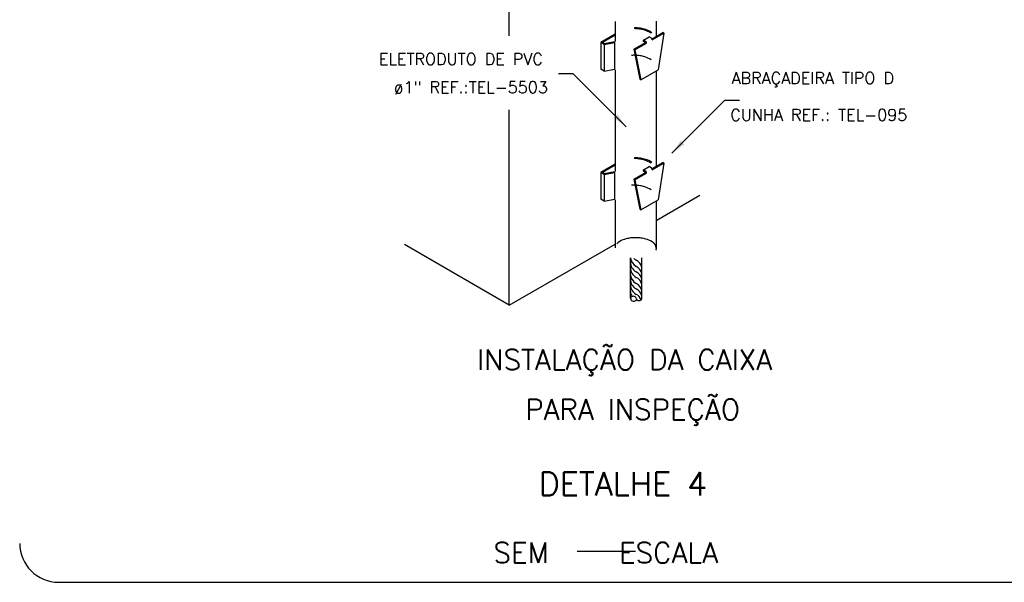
# Model space of a CAD drawing. Header units: millimetres. Extents: x 659 to 1031, y -73 to 11.
# Tile 132 of 141: x 1002 to 1019, y -22 to -13. Entities that reach past the tile are written whole.
import ezdxf

# ---------------------------------------------------------------- set-up
doc = ezdxf.new("R2010")
doc.units = ezdxf.units.MM
doc.header["$MEASUREMENT"] = 0
doc.linetypes.add('NULL', pattern=[0])
for name, color, linetype, lineweight in [('C01', 1, 'Continuous', 30), ('C02', 2, 'Continuous', 30), ('C03', 3, 'Continuous', 30), ('C04', 4, 'Continuous', 30), ('C05', 4, 'Continuous', 30), ('P-MARGEM', 4, 'Continuous', 30), ('TEXT03', 3, 'Continuous', 30)]:
    doc.layers.add(name, color=color, linetype=linetype, lineweight=lineweight)
doc.styles.add('ROMANS', font='ROMANS')

msp = doc.modelspace()

# ---------------------------------------------------------------- hatches: boundary and pattern name
at = {"layer": 'C02', "linetype": 'Continuous'}
for points in [[(1012.271, -14.148), (1012.21, -14.208), (1012.423, -14.362), (1012.271, -14.148), (1012.271, -14.148)], [(1013.417, -14.665), (1013.357, -14.603), (1013.203, -14.816), (1013.418, -14.665), (1013.418, -14.665)]]:
    msp.add_hatch(color=2, dxfattribs=at).paths.add_polyline_path(points)

# ---------------------------------------------------------------- linework, layer by layer
at = {"layer": 'C01'}
for centre, radius, start, end in [((1012.688, -16.584), 0.192, 187.02, 240.892), ((1012.688, -16.477), 0.192, 225.079, 240.892), ((1012.517, -16.805), 0.178, 10.504, 64.3949), ((1012.688, -16.677), 0.192, 180, 240.892), ((1012.688, -16.771), 0.192, 180, 240.892), ((1012.517, -16.912), 0.178, 10.504, 64.3949), ((1012.687, -16.874), 0.192, 184.568, 240.892), ((1012.687, -16.968), 0.192, 180, 240.892), ((1012.517, -17.006), 0.178, 11.9604, 64.3949), ((1012.517, -17.1), 0.178, 11.9604, 64.3949), ((1012.687, -17.062), 0.192, 180, 240.892), ((1012.516, -17.202), 0.178, 10.504, 64.3949), ((1012.516, -17.296), 0.178, 11.9604, 64.3949), ((1012.686, -17.164), 0.192, 184.568, 212.295), ((1012.555, -17.287), 0.0603, 188.166, 326.864), ((1012.516, -17.39), 0.178, 22.5917, 64.3949)]:
    msp.add_arc(centre, radius, start, end, dxfattribs=at)
at = {"layer": 'C02'}
for p, q in [((1010.425, -12.807), (1010.425, -11.311)), ((1012.234, -12.566), (1012.234, -12.907)), ((1012.937, -12.558), (1012.937, -12.817)), ((1011.516, -13.456), (1011.266, -13.456)), ((1012.423, -14.362), (1011.516, -13.456)), ((1012.234, -13.392), (1012.234, -15.13)), ((1012.937, -13.409), (1012.937, -15.039)), ((1013.203, -14.816), (1014.109, -13.91)), ((1014.109, -13.91), (1014.359, -13.91)), ((1010.425, -17.415), (1010.425, -14.074)), ((1012.234, -15.611), (1012.234, -16.435)), ((1012.937, -15.631), (1012.937, -16.455)), ((1012.496, -17.295), (1012.496, -16.607)), ((1012.692, -17.304), (1012.692, -16.606))]:
    msp.add_line(p, q, dxfattribs=at)
msp.add_lwpolyline([(1012.937, -16.439), (1012.931, -16.408), (1012.917, -16.379), (1012.894, -16.355), (1012.868, -16.334), (1012.84, -16.317), (1012.813, -16.304), (1012.787, -16.294), (1012.762, -16.286), (1012.74, -16.28), (1012.718, -16.275), (1012.699, -16.271), (1012.68, -16.268), (1012.662, -16.266), (1012.645, -16.264), (1012.629, -16.263), (1012.613, -16.262), (1012.597, -16.261), (1012.582, -16.261), (1012.565, -16.261), (1012.549, -16.262), (1012.533, -16.263), (1012.516, -16.264), (1012.499, -16.266), (1012.48, -16.269), (1012.461, -16.272), (1012.44, -16.276), (1012.418, -16.282), (1012.393, -16.289), (1012.368, -16.298), (1012.34, -16.31), (1012.312, -16.325), (1012.286, -16.344), (1012.261, -16.367)], dxfattribs=at)
for centre, radius, start, end in [((1012.837, -16.43), 0.104, 333.552, 345.745), ((1012.546, -17.315), 0.0532, 21.3456, 158.654), ((1012.644, -17.288), 0.0498, 188.788, 346.721)]:
    msp.add_arc(centre, radius, start, end, dxfattribs=at)
at = {"layer": 'C03'}
for p, q in [((1012.234, -12.779), (1011.988, -12.922)), ((1012.866, -12.858), (1013.049, -12.752)), ((1012.87, -12.877), (1013.068, -12.762)), ((1013.068, -12.762), (1012.968, -13.39)), ((1013.068, -12.762), (1013.049, -12.752)), ((1011.988, -12.922), (1011.988, -13.379)), ((1012.047, -12.956), (1011.988, -12.922)), ((1012.234, -12.796), (1012.016, -12.922)), ((1012.049, -12.941), (1012.016, -12.922)), ((1012.047, -12.956), (1012.225, -12.922)), ((1012.047, -12.956), (1012.047, -13.413)), ((1012.049, -12.941), (1012.232, -12.906)), ((1012.225, -12.922), (1012.225, -13.379)), ((1012.555, -13.037), (1012.753, -12.923)), ((1012.573, -13.048), (1012.771, -12.934)), ((1012.717, -12.881), (1012.816, -12.823)), ((1012.759, -12.904), (1012.717, -12.881)), ((1012.717, -12.903), (1012.717, -12.881)), ((1012.753, -12.923), (1012.717, -12.903)), ((1012.858, -12.847), (1012.816, -12.823)), ((1012.87, -12.877), (1012.87, -12.869)), ((1012.573, -13.048), (1012.555, -13.037)), ((1012.555, -13.037), (1012.654, -13.551)), ((1012.573, -13.048), (1012.672, -13.562)), ((1012.047, -13.413), (1011.988, -13.379)), ((1012.047, -13.413), (1012.225, -13.379)), ((1012.672, -13.562), (1012.968, -13.39)), ((1012.672, -13.562), (1012.654, -13.551)), ((1012.866, -15.08), (1013.049, -14.974)), ((1013.068, -14.985), (1013.049, -14.974)), ((1012.234, -15.002), (1011.988, -15.144)), ((1012.047, -15.178), (1011.988, -15.144)), ((1011.988, -15.144), (1011.988, -15.602)), ((1012.234, -15.019), (1012.016, -15.144)), ((1012.049, -15.163), (1012.016, -15.144)), ((1012.047, -15.178), (1012.225, -15.145)), ((1012.049, -15.163), (1012.232, -15.129)), ((1012.225, -15.145), (1012.225, -15.602)), ((1012.555, -15.26), (1012.753, -15.146)), ((1012.717, -15.103), (1012.816, -15.046)), ((1012.717, -15.125), (1012.717, -15.103)), ((1012.759, -15.127), (1012.717, -15.103)), ((1012.753, -15.146), (1012.717, -15.125)), ((1012.858, -15.07), (1012.816, -15.046)), ((1012.87, -15.099), (1013.068, -14.985)), ((1012.87, -15.099), (1012.87, -15.092)), ((1013.068, -14.985), (1012.968, -15.613)), ((1012.047, -15.178), (1012.047, -15.636)), ((1012.555, -15.26), (1012.654, -15.774)), ((1012.573, -15.27), (1012.555, -15.26)), ((1012.573, -15.27), (1012.771, -15.156)), ((1012.573, -15.27), (1012.672, -15.784)), ((1012.047, -15.636), (1011.988, -15.602)), ((1012.047, -15.635), (1012.225, -15.602)), ((1012.672, -15.784), (1012.968, -15.613)), ((1012.937, -15.965), (1013.681, -15.535)), ((1012.672, -15.784), (1012.654, -15.774)), ((1010.425, -17.415), (1008.632, -16.38)), ((1010.425, -17.415), (1012.234, -16.371))]:
    msp.add_line(p, q, dxfattribs=at)
for points in [[(1012.849, -12.764), (1012.822, -12.746), (1012.796, -12.732), (1012.769, -12.721), (1012.744, -12.712), (1012.72, -12.705), (1012.699, -12.7), (1012.678, -12.696), (1012.659, -12.693), (1012.64, -12.69), (1012.623, -12.688), (1012.606, -12.687), (1012.59, -12.686), (1012.574, -12.685), (1012.558, -12.685)], [(1012.864, -12.755), (1012.837, -12.736), (1012.809, -12.721), (1012.782, -12.709), (1012.757, -12.7), (1012.733, -12.693), (1012.711, -12.687), (1012.69, -12.683), (1012.67, -12.68), (1012.651, -12.677), (1012.633, -12.675), (1012.617, -12.674), (1012.6, -12.673), (1012.584, -12.672), (1012.568, -12.672)], [(1012.849, -13.22), (1012.823, -13.203), (1012.796, -13.189), (1012.769, -13.177), (1012.745, -13.169), (1012.721, -13.162), (1012.7, -13.156), (1012.679, -13.152), (1012.661, -13.149), (1012.642, -13.146), (1012.625, -13.144), (1012.608, -13.143), (1012.591, -13.142), (1012.576, -13.141), (1012.56, -13.141), (1012.545, -13.141), (1012.529, -13.142), (1012.512, -13.143)], [(1012.849, -14.987), (1012.822, -14.969), (1012.796, -14.955), (1012.769, -14.944), (1012.744, -14.935), (1012.72, -14.928), (1012.699, -14.923), (1012.678, -14.918), (1012.659, -14.915), (1012.64, -14.913), (1012.623, -14.911), (1012.606, -14.909), (1012.59, -14.908), (1012.574, -14.908), (1012.558, -14.908)], [(1012.864, -14.977), (1012.837, -14.958), (1012.809, -14.943), (1012.782, -14.932), (1012.757, -14.923), (1012.733, -14.915), (1012.711, -14.91), (1012.69, -14.906), (1012.67, -14.902), (1012.651, -14.9), (1012.633, -14.898), (1012.617, -14.896), (1012.6, -14.895), (1012.584, -14.895), (1012.568, -14.894)], [(1012.849, -15.443), (1012.823, -15.425), (1012.796, -15.411), (1012.769, -15.4), (1012.745, -15.391), (1012.721, -15.384), (1012.7, -15.379), (1012.679, -15.375), (1012.661, -15.372), (1012.642, -15.369), (1012.625, -15.367), (1012.608, -15.366), (1012.591, -15.365), (1012.576, -15.364), (1012.56, -15.364), (1012.545, -15.364), (1012.529, -15.364), (1012.512, -15.365)]]:
    msp.add_lwpolyline(points, dxfattribs=at)
for centre in [(1012.738, -12.93), (1012.837, -12.873), (1012.738, -15.153), (1012.837, -15.096)]:
    msp.add_arc(centre, 0.0331, 353.83, 50.7305, dxfattribs=at)
at = {"layer": 'C04', "color": 5}
msp.add_line((1011.585, -21.624), (1012.585, -21.624), dxfattribs=at)
at = {"layer": 'P-MARGEM'}
msp.add_line((1021.993, -22.155), (1002.719, -22.155), dxfattribs=at)
msp.add_arc((1002.719, -21.489), 0.665, 180, 270, dxfattribs=at)

# ---------------------------------------------------------------- texts
at = {"layer": 'C03', "linetype": 'NULL', "char_height": 0.2, "attachment_point": 7, "line_spacing_factor": 0.798, "style": 'ROMANS'}
for s, insert, width in [('ELETRODUTO DE PVC', (1008.196, -13.307), 6.3619), ('ø1" REF.:TEL-5503', (1008.453, -13.806), 5.86667)]:
    msp.add_mtext(s, dxfattribs=dict(at, insert=insert, width=width))
at = {"layer": 'C04', "color": 5, "linetype": 'NULL', "char_height": 0.35, "line_spacing_factor": 0.798, "style": 'ROMANS'}
for s, insert, width, attachment_point in [('INSTALAÇÃO DA CAIXA', (1012.395, -18.623), 19.3, 8), ('PARA INSPEÇÃO', (1012.534, -19.474), 15.63333, 8), ('SEM     ESCALA', (1010.153, -21.824), 9.33333, 7)]:
    msp.add_mtext(s, dxfattribs=dict(at, insert=insert, width=width, attachment_point=attachment_point))
at = {"layer": 'C05', "linetype": 'NULL', "insert": (1010.928, -20.672), "char_height": 0.4, "width": 6.47619, "attachment_point": 7, "line_spacing_factor": 0.798, "style": 'ROMANS'}
msp.add_mtext('DETALHE 4', dxfattribs=at)
at = {"layer": 'TEXT03', "linetype": 'NULL', "char_height": 0.2, "attachment_point": 7, "line_spacing_factor": 0.798, "style": 'ROMANS'}
for s, insert, width in [('ABRAÇADEIRA TIPO D', (1014.226, -13.689), 6.30476), ('CUNHA REF.: TEL-095', (1014.204, -14.26), 6.85714)]:
    msp.add_mtext(s, dxfattribs=dict(at, insert=insert, width=width))

doc.saveas('drawing.dxf')
